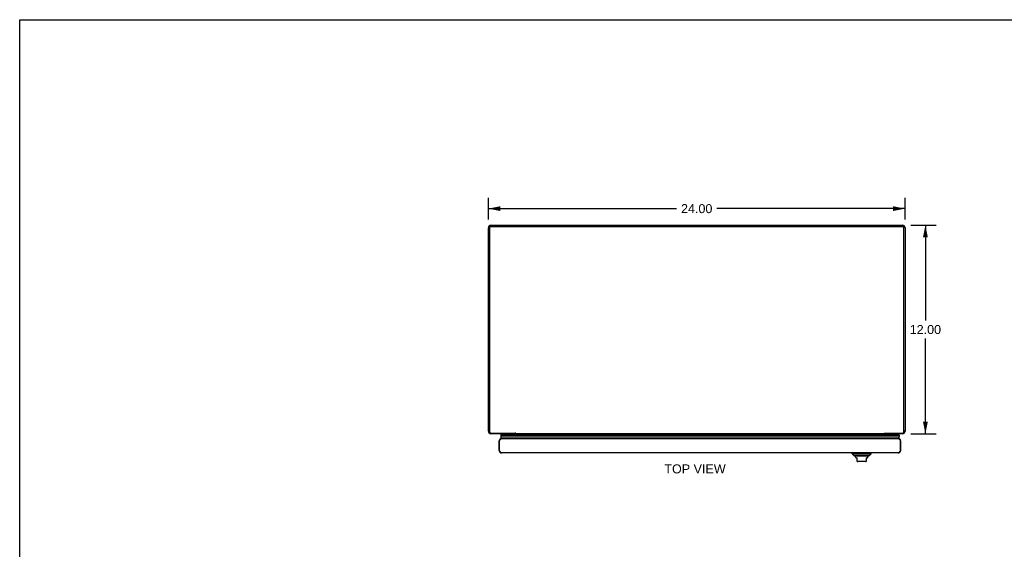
# Model space of a CAD drawing. Header units: inches. Extents: x 0 to 117, y 0 to 76.
# Tile 3 of 6: x 0 to 57, y 45 to 76. Entities that reach past the tile are written whole.
import ezdxf

# ---------------------------------------------------------------- set-up
doc = ezdxf.new("R2010")
doc.units = ezdxf.units.IN
doc.header["$LTSCALE"] = 6.448276
doc.header["$MEASUREMENT"] = 0
doc.layers.get('0').update_dxf_attribs({"linetype": 'CONTINUOUS'})
doc.layers.add('DIMENSIONS', color=7, linetype='CONTINUOUS')
doc.styles.get("Standard").update_dxf_attribs({"font": 'arial.ttf'})
doc.dimstyles.new('DIMSTYLE_1', dxfattribs={"dimtxt": 0.517241, "dimasz": 0.689655, "dimexe": 0.09, "dimexo": 0.07, "dimgap": 0.0375, "dimtad": 0, "dimtih": 1, "dimtoh": 1, "dimzin": 4, "dimdsep": 46, "dimtxsty": 'Standard', "dimblk": '_FILLED', "dimblk1": '_FILLED', "dimblk2": '_FILLED', "dimcen": 0.09, "dimazin": 1, "dimtfac": 1, "dimtofl": 0, "dimtmove": 0, "dimatfit": 3, "dimldrblk": '_FILLED', "dimfxl": 0, "dimtolj": 1, "dimtzin": 4, "dimarcsym": 0})

# ---------------------------------------------------------------- blocks, each defined once
blk = doc.blocks.new('_FILLED')
at = {"color": 0, "linetype": 'ByBlock'}
blk.add_solid([(0, 0), (-1, 0.2), (-1, -0.2)], dxfattribs=at)
blk = doc.blocks.new('*D2')
at = {"layer": 'DIMENSIONS', "color": 2, "linetype": 'Continuous'}
for p, q in [((51.337, 64.035), (52.795, 64.035)), ((52.175, 64.035), (52.175, 58.552)), ((52.175, 52.035), (52.175, 57.517)), ((51.337, 52.035), (52.795, 52.035))]:
    blk.add_line(p, q, dxfattribs=at)
at = {"layer": 'DIMENSIONS', "color": 2, "linetype": 'Continuous', "xscale": 0.6896551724, "yscale": 0.6896551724, "zscale": 0.6896551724}
for p, rotation in [((52.175, 64.035), 90), ((52.175, 52.035), 270)]:
    blk.add_blockref('_FILLED', p, dxfattribs=dict(at, rotation=rotation))
at = {"layer": 'DIMENSIONS', "color": 2, "linetype": 'Continuous', "insert": (52.175, 58.293), "char_height": 0.5172, "width": 1.80746, "attachment_point": 2, "line_spacing_factor": 0.9}
blk.add_mtext('12.00', dxfattribs=at)
blk = doc.blocks.new('*D6')
at = {"layer": 'DIMENSIONS', "color": 2, "linetype": 'Continuous'}
for p, q in [((27, 64.372), (27, 65.611)), ((51, 64.372), (51, 65.611)), ((27, 64.99), (37.837, 64.99)), ((51, 64.99), (40.162, 64.99))]:
    blk.add_line(p, q, dxfattribs=at)
at = {"layer": 'DIMENSIONS', "color": 2, "linetype": 'Continuous', "xscale": 0.6896551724, "yscale": 0.6896551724, "zscale": 0.6896551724, "rotation": 180}
blk.add_blockref('_FILLED', (27, 64.99), dxfattribs=at)
at = {"layer": 'DIMENSIONS', "color": 2, "linetype": 'Continuous', "xscale": 0.6896551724, "yscale": 0.6896551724, "zscale": 0.6896551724}
blk.add_blockref('_FILLED', (51, 64.99), dxfattribs=at)
at = {"layer": 'DIMENSIONS', "color": 2, "linetype": 'Continuous', "insert": (39, 65.249), "char_height": 0.5172, "width": 1.80746, "attachment_point": 2, "line_spacing_factor": 0.9}
blk.add_mtext('24.00', dxfattribs=at)

msp = doc.modelspace()

# ---------------------------------------------------------------- linework, layer by layer
at = {"color": 7, "linetype": 'Continuous'}
for p, q in [((0, 0), (0, 75.862)), ((0, 75.862), (117.241, 75.862)), ((27.071, 63.96), (27.018, 63.96)), ((27.063, 63.93), (27.063, 63.911)), ((27.123, 63.988), (50.877, 63.988)), ((50.928, 63.96), (50.982, 63.96)), ((50.937, 63.93), (50.937, 63.911)), ((27, 52.18), (27.063, 52.18)), ((27.027, 52.095), (27.069, 52.125)), ((27.625, 51.626), (27.638, 51.626)), ((27.723, 52.035), (27.707, 52.006)), ((27.707, 52.006), (27.727, 51.994)), ((27.707, 52.006), (50.668, 52.006)), ((50.665, 51.928), (27.709, 51.928)), ((27.72, 51.975), (27.718, 51.971)), ((27.718, 51.971), (50.656, 51.971)), ((27.721, 51.978), (27.72, 51.975)), ((27.723, 51.982), (27.721, 51.978)), ((27.725, 51.985), (27.723, 51.982)), ((27.725, 51.985), (50.649, 51.985)), ((27.727, 51.994), (50.647, 51.994)), ((27.738, 51.853), (50.637, 51.853)), ((28.55, 52.079), (28.55, 52.035)), ((28.55, 52.052), (28.566, 52.072)), ((28.55, 52.036), (28.577, 52.036)), ((49.798, 52.036), (49.825, 52.036)), ((49.809, 52.072), (49.825, 52.052)), ((49.825, 52.079), (49.825, 52.035)), ((50.668, 52.006), (50.647, 51.994)), ((50.651, 52.035), (50.668, 52.006)), ((50.75, 51.626), (50.737, 51.626)), ((50.972, 52.095), (50.93, 52.125)), ((51, 52.18), (50.937, 52.18)), ((27.625, 51.071), (27.638, 51.071)), ((50.75, 51.071), (50.737, 51.071)), ((47.949, 50.877), (47.949, 50.936)), ((47.949, 50.877), (49.051, 50.877)), ((48.047, 50.778), (47.949, 50.877)), ((48.047, 50.778), (48.952, 50.778)), ((48.884, 50.751), (48.116, 50.751)), ((48.165, 50.665), (48.165, 50.652)), ((48.165, 50.652), (48.244, 50.652)), ((48.244, 50.442), (48.244, 50.652)), ((48.756, 50.652), (48.834, 50.652)), ((48.756, 50.652), (48.756, 50.442)), ((48.834, 50.665), (48.834, 50.652)), ((48.952, 50.778), (49.051, 50.877)), ((49.051, 50.877), (49.051, 50.936)), ((48.716, 50.436), (48.283, 50.436))]:
    msp.add_line(p, q, dxfattribs=at)
at = {"color": 3, "linetype": 'Continuous'}
for p, q in [((27, 52.18), (27, 63.89)), ((27.063, 63.911), (27.063, 52.156)), ((27.123, 63.969), (50.877, 63.969)), ((27.145, 64.035), (50.855, 64.035)), ((50.937, 52.156), (50.937, 63.911)), ((51, 63.89), (51, 52.18)), ((27.143, 52.079), (28.55, 52.079)), ((28.55, 52.035), (27.145, 52.035)), ((27.625, 51.071), (27.625, 51.626)), ((27.638, 51.071), (27.638, 51.626)), ((27.76, 51.761), (50.615, 51.761)), ((28.577, 52.035), (28.577, 52.067)), ((49.798, 52.035), (28.577, 52.035)), ((49.798, 52.035), (49.798, 52.067)), ((49.825, 52.079), (50.857, 52.079)), ((50.855, 52.035), (49.825, 52.035)), ((50.737, 51.626), (50.737, 51.071)), ((50.75, 51.071), (50.75, 51.626)), ((50.615, 50.936), (27.76, 50.936))]:
    msp.add_line(p, q, dxfattribs=at)
at = {"color": 7, "linetype": 'Continuous'}
for points in [[(27.063, 63.93), (27.063, 63.934), (27.063, 63.938), (27.064, 63.941), (27.065, 63.945), (27.066, 63.949), (27.067, 63.952), (27.069, 63.956), (27.071, 63.959), (27.073, 63.962), (27.075, 63.965), (27.078, 63.968), (27.08, 63.971), (27.083, 63.974), (27.086, 63.976), (27.089, 63.978), (27.093, 63.98), (27.096, 63.982), (27.1, 63.984), (27.103, 63.985), (27.107, 63.986), (27.111, 63.987), (27.115, 63.987), (27.119, 63.988), (27.123, 63.988)], [(50.877, 63.988), (50.881, 63.988), (50.885, 63.987), (50.888, 63.987), (50.892, 63.986), (50.896, 63.985), (50.9, 63.984), (50.903, 63.982), (50.907, 63.98), (50.91, 63.978), (50.913, 63.976), (50.916, 63.974), (50.919, 63.971), (50.922, 63.968), (50.924, 63.965), (50.927, 63.962), (50.929, 63.959), (50.931, 63.956), (50.932, 63.952), (50.934, 63.949), (50.935, 63.945), (50.936, 63.941), (50.936, 63.938), (50.937, 63.934), (50.937, 63.93)], [(27.709, 51.928), (27.71, 51.921), (27.71, 51.915), (27.711, 51.909), (27.713, 51.902), (27.714, 51.896), (27.717, 51.889), (27.719, 51.883), (27.722, 51.877), (27.725, 51.871), (27.729, 51.865), (27.733, 51.859), (27.738, 51.853)], [(50.665, 51.928), (50.665, 51.921), (50.664, 51.915), (50.663, 51.909), (50.662, 51.902), (50.66, 51.896), (50.658, 51.889), (50.655, 51.883), (50.652, 51.877), (50.649, 51.871), (50.645, 51.865), (50.641, 51.859), (50.637, 51.853)], [(50.649, 51.985), (50.651, 51.982), (50.653, 51.978), (50.655, 51.975), (50.656, 51.971)]]:
    msp.add_lwpolyline(points, dxfattribs=at)
at = {"color": 3, "linetype": 'Continuous'}
for points in [[(27.123, 63.969), (27.119, 63.968), (27.115, 63.968), (27.111, 63.967), (27.107, 63.967), (27.103, 63.965), (27.1, 63.964), (27.096, 63.963), (27.093, 63.961), (27.089, 63.959), (27.086, 63.957), (27.083, 63.954), (27.08, 63.952), (27.078, 63.949), (27.075, 63.946), (27.073, 63.943), (27.071, 63.94), (27.069, 63.936), (27.067, 63.933), (27.066, 63.929), (27.065, 63.926), (27.064, 63.922), (27.063, 63.918), (27.063, 63.914), (27.063, 63.911)], [(50.935, 63.926), (50.934, 63.929), (50.932, 63.933), (50.931, 63.936), (50.929, 63.94), (50.927, 63.943), (50.924, 63.946), (50.922, 63.949), (50.919, 63.952), (50.916, 63.954), (50.913, 63.957), (50.91, 63.959), (50.907, 63.961), (50.903, 63.963), (50.9, 63.964), (50.896, 63.965), (50.892, 63.967), (50.888, 63.967), (50.885, 63.968), (50.881, 63.968), (50.877, 63.969)], [(50.937, 63.911), (50.937, 63.914), (50.936, 63.918), (50.936, 63.922), (50.935, 63.926)], [(27.063, 52.156), (27.063, 52.151), (27.063, 52.146), (27.064, 52.141), (27.065, 52.136), (27.067, 52.131), (27.069, 52.127), (27.071, 52.122), (27.073, 52.117), (27.076, 52.113), (27.079, 52.109), (27.083, 52.105), (27.086, 52.101), (27.09, 52.098), (27.094, 52.095), (27.098, 52.092), (27.103, 52.089), (27.107, 52.087), (27.112, 52.085), (27.117, 52.083), (27.122, 52.081), (27.127, 52.08), (27.132, 52.079), (27.137, 52.079), (27.143, 52.079)], [(27.638, 51.626), (27.643, 51.635), (27.648, 51.643), (27.653, 51.652), (27.658, 51.661), (27.663, 51.669), (27.668, 51.677), (27.673, 51.685), (27.678, 51.693), (27.683, 51.701), (27.689, 51.708), (27.694, 51.715), (27.699, 51.721), (27.704, 51.727), (27.709, 51.733), (27.714, 51.738), (27.719, 51.743), (27.724, 51.747), (27.729, 51.75), (27.734, 51.754), (27.739, 51.756), (27.744, 51.758), (27.75, 51.76), (27.755, 51.76), (27.76, 51.761)], [(28.566, 52.072), (28.563, 52.072), (28.562, 52.073), (28.561, 52.073), (28.559, 52.074), (28.558, 52.074), (28.557, 52.075), (28.555, 52.075), (28.554, 52.076), (28.553, 52.077), (28.552, 52.077), (28.551, 52.078), (28.55, 52.079)], [(28.577, 52.067), (28.576, 52.067), (28.574, 52.068), (28.573, 52.069), (28.572, 52.069), (28.571, 52.07), (28.569, 52.071), (28.568, 52.071), (28.567, 52.071), (28.566, 52.072)], [(49.798, 52.067), (49.799, 52.067), (49.8, 52.068), (49.801, 52.069), (49.803, 52.069), (49.804, 52.07), (49.805, 52.071), (49.806, 52.071), (49.808, 52.071), (49.809, 52.072), (49.811, 52.072)], [(49.811, 52.072), (49.812, 52.073), (49.814, 52.073), (49.815, 52.074), (49.816, 52.074), (49.818, 52.075), (49.819, 52.075), (49.82, 52.076), (49.822, 52.077), (49.823, 52.077), (49.824, 52.078), (49.825, 52.079)], [(50.615, 51.761), (50.62, 51.76), (50.625, 51.76), (50.63, 51.758), (50.635, 51.756), (50.64, 51.754), (50.645, 51.75), (50.65, 51.747), (50.655, 51.743), (50.66, 51.738), (50.666, 51.733), (50.671, 51.727), (50.676, 51.721), (50.681, 51.715), (50.686, 51.708), (50.691, 51.701), (50.696, 51.693), (50.701, 51.685), (50.706, 51.677), (50.711, 51.669), (50.716, 51.661), (50.721, 51.652), (50.727, 51.643), (50.732, 51.635), (50.737, 51.626)], [(50.857, 52.079), (50.862, 52.079), (50.867, 52.079), (50.872, 52.08), (50.877, 52.081), (50.882, 52.083), (50.887, 52.085), (50.892, 52.087), (50.897, 52.089), (50.901, 52.092), (50.905, 52.095), (50.909, 52.098), (50.913, 52.101), (50.917, 52.105), (50.92, 52.109), (50.923, 52.113), (50.926, 52.117), (50.928, 52.122), (50.931, 52.127), (50.932, 52.131), (50.934, 52.136), (50.935, 52.141), (50.936, 52.146), (50.937, 52.151), (50.937, 52.156)], [(27.76, 50.936), (27.755, 50.936), (27.75, 50.937), (27.744, 50.938), (27.739, 50.94), (27.734, 50.943), (27.729, 50.946), (27.724, 50.95), (27.719, 50.954), (27.714, 50.958), (27.709, 50.964), (27.704, 50.969), (27.699, 50.975), (27.694, 50.982), (27.689, 50.989), (27.683, 50.996), (27.678, 51.003), (27.673, 51.011), (27.668, 51.019), (27.663, 51.027), (27.658, 51.036), (27.653, 51.044), (27.648, 51.053), (27.643, 51.062), (27.638, 51.071)], [(50.737, 51.071), (50.732, 51.062), (50.727, 51.053), (50.721, 51.044), (50.716, 51.036), (50.711, 51.027), (50.706, 51.019), (50.701, 51.011), (50.696, 51.003), (50.691, 50.996), (50.686, 50.989), (50.681, 50.982), (50.676, 50.975), (50.671, 50.969), (50.666, 50.964), (50.66, 50.958), (50.655, 50.954), (50.65, 50.95), (50.645, 50.946), (50.64, 50.943), (50.635, 50.94), (50.63, 50.938), (50.625, 50.937), (50.62, 50.936), (50.615, 50.936)]]:
    msp.add_lwpolyline(points, dxfattribs=at)
for centre, radius, start, end in [((27.145, 63.89), 0.145, 90, 180), ((50.855, 63.89), 0.145, 0, 90), ((27.145, 52.18), 0.145, 180, 270), ((27.76, 51.626), 0.135, 90, 180), ((50.615, 51.626), 0.135, 0, 90), ((50.855, 52.18), 0.145, 270, 360), ((27.76, 51.071), 0.135, 180, 270), ((50.615, 51.071), 0.135, 270, 360)]:
    msp.add_arc(centre, radius, start, end, dxfattribs=at)
at = {"color": 7, "linetype": 'Continuous'}
for centre, radius, start, end in [((27.765, 51.939), 0.0569, 145.4331, 191.2885), ((27.765, 51.811), 0.05, 122.6718, 265.0891), ((27.755, 51.982), 0.03, 156.2022, 173.588), ((50.61, 51.811), 0.05, 274.9109, 57.3282), ((50.62, 51.982), 0.03, 6.412, 23.7978), ((50.609, 51.939), 0.0569, 348.7115, 34.5669), ((48.136, 50.8), 0.0492, 206.1149, 270), ((48.136, 50.751), 0.0197, 179.8854, 240), ((48.086, 50.665), 0.0787, 0, 60), ((48.913, 50.665), 0.0787, 120, 180), ((48.864, 50.8), 0.0492, 270, 333.8851), ((48.864, 50.751), 0.0197, 300, 0.1146), ((48.283, 50.554), 0.118, 250.5215, 270), ((48.716, 50.554), 0.118, 270, 289.4747)]:
    msp.add_arc(centre, radius, start, end, dxfattribs=at)
msp.add_ellipse((27.974, 51.928), major_axis=(0.265, 0), ratio=0.632157, start_param=9.078677, end_param=9.164333, dxfattribs=at)

# ---------------------------------------------------------------- texts
at = {"layer": 'DIMENSIONS', "color": 2, "linetype": 'Continuous', "insert": (38.903, 50.273), "char_height": 0.5172, "width": 3.52455, "attachment_point": 2, "line_spacing_factor": 0.9}
msp.add_mtext('TOP VIEW', dxfattribs=at)

# ---------------------------------------------------------------- dimensions: what is measured, and where the dimension line sits
at = {"layer": 'DIMENSIONS', "color": 2, "linetype": 'Continuous'}
dim = msp.add_linear_dim(base=(51, 64.99), p1=(27, 65.681), p2=(51, 65.681), dimstyle='DIMSTYLE_1', dxfattribs=at)
dim.commit()
dim.dimension.update_dxf_attribs({"geometry": '*D6', "text_midpoint": (38.993, 64.987), "dimtype": 160})
dim = msp.add_linear_dim(base=(52.175, 52.035), p1=(51.267, 64.035), p2=(51.267, 52.035), angle=270, dimstyle='DIMSTYLE_1', dxfattribs=at)
dim.commit()
dim.dimension.update_dxf_attribs({"geometry": '*D2', "text_midpoint": (52.197, 58.032), "dimtype": 160})

doc.saveas('drawing.dxf')
